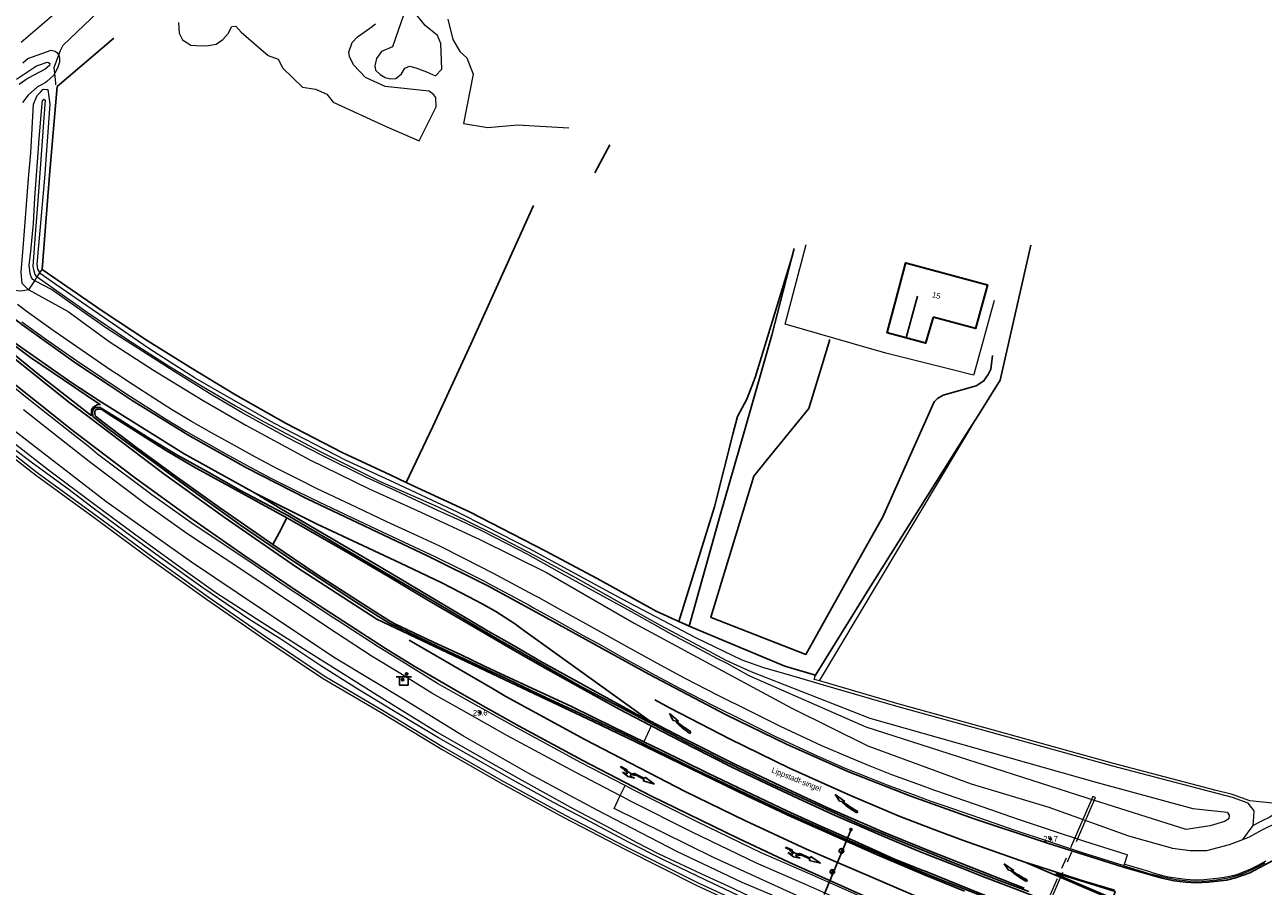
# Model space of a CAD drawing. Header units: metres. Extents: x 169249 to 194689, y 406250 to 412203.
# Tile 23 of 256: x 170221 to 170441, y 406555 to 406709. Entities that reach past the tile are written whole.
import ezdxf
from ezdxf.enums import TextEntityAlignment as Align

# ---------------------------------------------------------------- set-up
doc = ezdxf.new("R2010")
doc.units = ezdxf.units.M
doc.linetypes.add('BGT_NLCS_N264$0$AM-AS', pattern=[16, 10, -2, 2, -2])
doc.layers.get('0').update_dxf_attribs({"linetype": 'CONTINUOUS'})
for name, color, linetype, lineweight in [('BGT_NLCS_N264$0$B-WE-AM-AS_KUNSTWERK_DUIKER-GV', 252, 'BGT_NLCS_N264$0$AM-AS', 18), ('BGT_NLCS_N264$0$B-WE-GW-TALUD_KRUIN-G', 252, 'CONTINUOUS', 18), ('BGT_NLCS_N264$0$B-WE-GW-TALUD_TEEN-G', 252, 'CONTINUOUS', 18), ('BGT_NLCS_N264$0$B-WE-GW-WATERGANG_INSTEEK-G', 252, 'CONTINUOUS', 18), ('BGT_NLCS_N264$0$B-WE-GW-WATERGANG_SLOOT_BODEM-G', 252, 'CONTINUOUS', 18), ('BGT_NLCS_N264$0$B-WE-OG-TOPOGRAFIE_BEBOUWING-G', 252, 'CONTINUOUS', 35), ('BGT_NLCS_N264$0$B-WE-OG-TOPOGRAFIE_CULTUURSCHEIDING-G', 252, 'CONTINUOUS', 18), ('BGT_NLCS_N264$0$B-WE-OG-TOPOGRAFIE_TERREIN_GROEN_BOS-GV', 252, 'CONTINUOUS', 18), ('BGT_NLCS_N264$0$B-WE-OG-TOPOGRAFIE_WATER-GV', 252, 'CONTINUOUS', 18), ('BGT_NLCS_N264$0$B-WE-OG-TOPOGRAFIE_WEG_BERM-GV', 252, 'CONTINUOUS', 18), ('BGT_NLCS_N264$0$B-WE-OG-TOPOGRAFIE_WEG_VERHARD-G', 252, 'CONTINUOUS', 18), ('BGT_NLCS_N264$0$B-WE-VW-BEWEGWIJZERING_DRAAGCONSTRUCTIE-S', 252, 'CONTINUOUS', 25), ('BGT_NLCS_N264$0$B-WE-VW-MARKERING_PIJL-S', 252, 'CONTINUOUS', 25), ('BGT_NLCS_N264$0$B-WE-VW-VERKEERSTEKEN_BORD-S', 252, 'CONTINUOUS', 25), ('X-XX-AL-REFERENTIE-G', 7, 'CONTINUOUS', 18)]:
    doc.layers.add(name, color=color, linetype=linetype, lineweight=lineweight)
for name, color, linetype in [('BGT_NLCS_N264$0$B-WE-IE-MEUBILAIR_WEGMEUBILAIR-S', 252, 'CONTINUOUS'), ('BGT_NLCS_N264$0$B-WE-IE-TERREINAFSCHEIDING_KUNSTMATIG_HEKWERK_RASTER-G', 252, 'CONTINUOUS'), ('BGT_NLCS_N264$0$B-WE-KG-KADASTRAAL_NOK-G', 252, 'CONTINUOUS'), ('BGT_NLCS_N264$0$B-WE-OG-TOPOGRAFIE_WEG_VERKEERSEILAND-GV', 252, 'CONTINUOUS'), ('BGT_NLCS_N264$0$B-WE-VW-BEWEGWIJZERING_DRAAGCONSTRUCTIE_PORTAAL_POER-G', 252, 'CONTINUOUS'), ('BGT_NLCS_N264$0$B-WE-VW-MARKERING-G', 252, 'CONTINUOUS'), ('BGT_NLCS_N264$0$B-WE-VW-VERKEERSTEKEN_DRAAGCONSTRUCTIE-S', 252, 'CONTINUOUS'), ('BGT_NLCS_N264$0$Label_Nummeraanduidingreeks', 252, 'CONTINUOUS'), ('BGT_NLCS_N264$0$Label_Openbareruimte', 252, 'CONTINUOUS'), ('BGT_NLCS_N264$0$Label_Puntobject', 252, 'CONTINUOUS')]:
    doc.layers.add(name, color=color, linetype=linetype)
doc.styles.add('BGT_NLCS_N264$0$STANDARD', font='txt')

# ---------------------------------------------------------------- blocks, each defined once
blk = doc.blocks.new('BGT_NLCS_N264$0$SIE-WEG_WEGWIJZER-SO')
for q in [(-0.29, -0.29), (0, 0.41), (0.29, -0.29)]:
    blk.add_line((0, 0), q)
blk.add_circle((0, 0), 0.413)
blk = doc.blocks.new('BGT_NLCS_N264$0$SVW-VERKEERSTEKEN_BORD_ANWB-SO')
blk.add_line((-1.375, 0), (1.375, 0))
at = {"flags": 128}
blk.add_lwpolyline([(-0.75, 0), (-0.75, -1.5), (0.75, -1.5), (0.75, 0)], close=True, dxfattribs=at)
blk = doc.blocks.new('BGT_NLCS_N264$0$B-SVW-MARKERING_PIJL_ROTONDE_RD_RA_6.80')
for p, q in [((0, 0.07), (1.29, 0.07)), ((0, -0.07), (0, 0.07)), ((2.61, 0.07), (4.75, 0.07)), ((4.75, 0.37), (4.75, 0.07)), ((6.8, 0), (4.75, 0.37)), ((0, -0.07), (0.77, -0.07)), ((1.95, -0.98), (0.75, -0.68)), ((0.75, -0.68), (1.6, -0.68)), ((1.6, -0.68), (1.6, -0.36)), ((3.15, -0.68), (1.95, -0.98)), ((2.3, -0.68), (2.3, -0.36)), ((2.3, -0.68), (3.15, -0.68)), ((3.13, -0.07), (4.75, -0.07)), ((4.75, -0.38), (6.8, 0)), ((4.75, -0.07), (4.75, -0.38))]:
    blk.add_line(p, q)
for major_axis, ratio, start_param, end_param in [((-0.7, 0), 0.321429, 5.943348, 9.764615), ((-1.2, 0), 0.3125, 6.484543, 7.558013), ((-1.2, 0), 0.3125, 8.14995, 9.22342)]:
    blk.add_ellipse((1.95, 0), major_axis=major_axis, ratio=ratio, start_param=start_param, end_param=end_param)
blk = doc.blocks.new('BGT_NLCS_N264$0$B-SVW-MARKERING_PIJL_VERDRIJF_RE_5.0')
for p, q in [((0, 0.15), (0.6, 0.15)), ((0, -0.15), (0, 0.15)), ((0, -0.15), (0.96, -0.15)), ((2.92, -0.46), (3.27, -0.28)), ((5, -0.66), (2.92, -0.46)), ((3.75, -0.04), (3.43, -0.2)), ((5, -0.66), (3.75, -0.04))]:
    blk.add_line(p, q)
for centre, radius, start, end in [((0.61, -11.39), 11.54, 75.8527, 90.0468), ((0.99, -20.17), 20.02, 83.4664, 90.0916)]:
    blk.add_arc(centre, radius, start, end)
blk = doc.blocks.new('BGT_NLCS_N264$0$SIE-WEG_PAAL_ALGEMEEN_TYPE_02-SO')
at = {"ltscale": 0.5}
h = blk.add_hatch(color=256, dxfattribs=at)
h.paths.add_polyline_path([(0, 0), (0.1875, 0, 0.41421356), (0, 0.1875)])
h.paths.add_polyline_path([(0, -0.1875), (0, 0), (-0.1875, 0, 0.41421356)])
for p, q in [((-0.1875, 0), (0.1875, 0)), ((0, -0.1875), (0, 0.1875))]:
    blk.add_line(p, q, dxfattribs=at)
blk.add_circle((0, 0), 0.1875, dxfattribs=at)
blk = doc.blocks.new('BGT_NLCS_N264$0$SIE-WEG_PAAL_ALGEMEEN_TYPE_01-SO')
h = blk.add_hatch(color=256)
edge = h.paths.add_edge_path()
edge.add_arc((0, 0), 0.188, 0, 360)
at = {"ltscale": 0.5}
blk.add_circle((0, 0), 0.188, dxfattribs=at)
blk = doc.blocks.new('BGT_NLCS_N264$0$SIE-WEG_VERKEERSBORD_PAAL-SO')
blk.add_line((-0.3, 0), (0.3, 0))
for radius in [0.2, 0.0745]:
    blk.add_circle((0, 0), radius)
blk = doc.blocks.new('BGT_NLCS_N264')
at = {"layer": 'BGT_NLCS_N264$0$B-WE-AM-AS_KUNSTWERK_DUIKER-GV'}
blk.add_polyline3d([(170394.94, 406533.82, 11.11), (170411.12, 406570.97, 11.07), (170410.67, 406571.17, 11.07), (170394.49, 406534.02, 11.11), (170394.94, 406533.82, 11.11)], dxfattribs=at)
at = {"layer": 'BGT_NLCS_N264$0$B-WE-GW-TALUD_KRUIN-G'}
for points in [[(170222.77, 406701.22, 12.25), (170223.99, 406701.63, 12.27), (170224.46, 406701.8, 12.29), (170224.68, 406701.85, 12.29), (170224.9, 406701.81, 12.3), (170225.12, 406701.61, 12.32), (170225.05, 406701.23, 12.32), (170224.28, 406700.58, 12.28), (170221.26, 406699.01, 12.23), (170219.71, 406697.84, 12.25)], [(170219.2, 406698.81, 12.23), (170222.77, 406701.22, 12.25)]]:
    blk.add_polyline3d(points, dxfattribs=at)
at = {"layer": 'BGT_NLCS_N264$0$B-WE-GW-TALUD_TEEN-G'}
for points in [[(170221.24, 406702.49, 11.57), (170225.38, 406703.99, 11.79), (170226.08, 406703.79, 11.85), (170226.41, 406703.56, 11.9), (170226.74, 406703.12, 11.91)], [(170226.02, 406699.88, 11.88), (170225.81, 406699.48, 11.86), (170224.61, 406698.42, 11.78), (170224.33, 406698.18, 11.76), (170223.67, 406697.83, 11.74), (170222.96, 406697.47, 11.71), (170221.31, 406695.99, 11.7), (170220.26, 406694.65, 11.75)], [(170220.35, 406701.75, 11.58), (170221.24, 406702.49, 11.57)], [(170226.74, 406703.12, 11.91), (170226.75, 406703.11, 11.91), (170226.83, 406702.55, 11.97), (170226.88, 406701.86, 11.95), (170226.49, 406700.79, 11.94), (170226.02, 406699.88, 11.88)]]:
    blk.add_polyline3d(points, dxfattribs=at)
at = {"layer": 'BGT_NLCS_N264$0$B-WE-GW-WATERGANG_INSTEEK-G'}
blk.add_polyline3d([(170221.39, 406661.32, 12.11), (170220.81, 406661.86, 12.01), (170220.2, 406662.43, 11.9), (170220.03, 406664.47, 11.66), (170220.48, 406669.51, 11.58), (170221.33, 406681.14, 11.6), (170221.73, 406685.73, 11.46), (170222.23, 406694.38, 11.5), (170222.89, 406695.89, 11.54), (170223.5, 406696.52, 11.56), (170223.92, 406696.96, 11.58), (170224.02, 406697.06, 11.58), (170224.61, 406697, 11.66), (170224.78, 406696.98, 11.68), (170225.11, 406694.38, 11.71), (170224.16, 406681.21, 11.54), (170222.85, 406665.91, 11.49), (170222.95, 406665.01, 11.5), (170223.36, 406664.32, 11.49)], dxfattribs=at)
at = {"layer": 'BGT_NLCS_N264$0$B-WE-GW-WATERGANG_SLOOT_BODEM-G'}
blk.add_line((170222.45, 406662.94, 10.95), (170222.79, 406663.45, 11.09), dxfattribs=at)
blk.add_polyline3d([(170222.45, 406662.94, 10.95), (170222.26, 406663.09, 10.95), (170222.1, 406663.19, 10.95), (170221.79, 406663.64, 10.95), (170221.73, 406663.87, 10.95), (170221.65, 406664.17, 10.95), (170221.58, 406664.83, 10.98), (170221.49, 406665.65, 11.01), (170221.75, 406668.22, 11.07), (170222.24, 406673.11, 11.2), (170222.48, 406677.68, 11.19), (170223.16, 406687.31, 11.21), (170223.17, 406687.4, 11.21), (170223.18, 406687.53, 11.22), (170223.76, 406694.46, 11.36), (170223.86, 406695.01, 11.36), (170224.11, 406695.27, 11.34), (170224.29, 406695.08, 11.3), (170224.08, 406691.96, 11.28), (170223.07, 406678.01, 11.18), (170222.53, 406671.16, 11.14), (170222.09, 406665.53, 11.14), (170222.11, 406665.47, 11.14), (170222.28, 406664.7, 11.14), (170222.47, 406664.05, 11.14), (170222.7, 406663.78, 11.14), (170222.91, 406663.63, 11.13)], dxfattribs=at)
at = {"layer": 'BGT_NLCS_N264$0$B-WE-IE-TERREINAFSCHEIDING_KUNSTMATIG_HEKWERK_RASTER-G'}
for p, q in [((170357.5, 406668.71, 12.37), (170357.08, 406667.06, 12.35)), ((170288.51, 406627.06, 11.9), (170285.65, 406628.41, 11.9)), ((170290.52, 406626.11, 11.91), (170288.51, 406627.06, 11.9)), ((170338.87, 406601.48, 11.92), (170337.04, 406602.3, 11.93))]:
    blk.add_line(p, q, dxfattribs=at)
for points in [[(170223.79, 406664.97, 11.78), (170225.06, 406681.76, 11.9), (170226.45, 406697.49, 11.9), (170236.54, 406706.14, 11.77)], [(170322.08, 406682.15, 12.14), (170322.57, 406683.06, 12.15), (170324.76, 406687.16, 12.21)], [(170288.51, 406627.06, 11.9), (170293.28, 406637.01, 11.83), (170300.01, 406651.67, 11.93), (170306.25, 406665.42, 12.09), (170311.15, 406676.31, 12.05)], [(170390.23, 406638.98, 12.24), (170394.19, 406645.26, 12.31), (170399.64, 406669.3, 12.24)], [(170337.04, 406602.3, 11.93), (170343.36, 406622.73, 12.02), (170346.63, 406635.62, 12.04), (170347.43, 406638.76, 12.05), (170349.11, 406641.86, 12.08), (170350.57, 406645.7, 12.08), (170357.08, 406667.06, 12.35)], [(170357.08, 406667.06, 12.35), (170353.56, 406653.28, 12.16), (170350.02, 406640.8, 12.12), (170348.71, 406636.2, 12.11), (170344.38, 406621.24, 12.04), (170338.87, 406601.48, 11.92)], [(170285.65, 406628.41, 11.9), (170277.14, 406632.37, 11.87), (170267.19, 406637.52, 11.9), (170258.17, 406642.66, 11.91), (170250.13, 406647.49, 11.92), (170242.64, 406652.19, 11.91), (170234.46, 406657.58, 11.78), (170223.79, 406664.97, 11.78)], [(170363.84, 406652.46, 12.18), (170362.48, 406647.98, 12.18), (170360.11, 406640.23, 12.17), (170352.79, 406631.19, 12.05), (170350.36, 406628.18, 12.01), (170342.68, 406603.06, 12.02), (170342.76, 406603.03, 12.02), (170359.58, 406596.43, 12.02), (170367.68, 406610.88, 12.02), (170373.31, 406620.91, 12.02), (170381.39, 406639.15, 12.02), (170382.35, 406641.3, 12.02), (170382.47, 406641.43, 12.02), (170383.04, 406642.01, 12.02), (170384.05, 406642.58, 12.02), (170389.89, 406644.24, 12.02), (170391.26, 406645.1, 12.02), (170391.63, 406645.66, 12.02), (170392.02, 406646.26, 12.02), (170392.52, 406647.21, 12.02), (170392.82, 406649.61, 12.02)], [(170361.32, 406592.74, 11.9), (170370.56, 406607.7, 12.2), (170388.13, 406635.63, 12.2), (170390.23, 406638.98, 12.24)], [(170337.04, 406602.3, 11.93), (170332.97, 406604.13, 11.95), (170322.49, 406609.92, 11.88), (170313.26, 406614.88, 11.87), (170299.68, 406621.85, 11.83), (170290.52, 406626.11, 11.91)], [(170361.32, 406592.74, 11.9), (170355.87, 406594.32, 11.91), (170338.87, 406601.48, 11.92)]]:
    blk.add_polyline3d(points, dxfattribs=at)
at = {"layer": 'BGT_NLCS_N264$0$B-WE-KG-KADASTRAAL_NOK-G'}
blk.add_polyline3d([(170379.48, 406660.18, 16.92), (170377.53, 406653.03, 16.95), (170377.51, 406652.97, 16.95)], dxfattribs=at)
at = {"layer": 'BGT_NLCS_N264$0$B-WE-OG-TOPOGRAFIE_BEBOUWING-G'}
blk.add_polyline3d([(170382.23, 406656.47, 14.9), (170380.9, 406651.86, 15.02), (170374.06, 406653.67, 15.05), (170375.65, 406659.65, 15.23), (170377.34, 406665.94, 15.43), (170377.39, 406666.13, 15.44), (170391.93, 406662.23, 15.52), (170389.77, 406654.43, 15.58), (170382.23, 406656.47, 14.9)], dxfattribs=at)
at = {"layer": 'BGT_NLCS_N264$0$B-WE-OG-TOPOGRAFIE_CULTUURSCHEIDING-G'}
for points in [[(170226.74, 406703.12, 11.95), (170227.03, 406703.91, 11.93), (170227.48, 406704.85, 11.87), (170231.18, 406708.39, 11.88), (170239.86, 406716.7, 11.91), (170252, 406727.1, 12.05), (170264.6, 406736.92, 12.26)], [(170248, 406708.91, 12.07), (170248.13, 406706.99, 12.08), (170248.76, 406705.82, 12.08), (170250.21, 406704.85, 12.1), (170252.11, 406704.76, 12.11), (170253.35, 406704.83, 12.08), (170254.75, 406705.03, 12.07), (170255.9, 406705.9, 12.08), (170256.87, 406706.97, 12.12), (170257.48, 406708.22, 12.15), (170258.2, 406708.26, 12.16), (170259.18, 406707.21, 12.14), (170263.96, 406703.01, 12.07), (170265.75, 406702.35, 12.12), (170266.57, 406700.77, 12.14), (170270.08, 406697.41, 12.23), (170272.37, 406697.04, 12.24), (170274.38, 406696.12, 12.24), (170275.53, 406694.72, 12.23), (170285.1, 406690.34, 12.28), (170290.84, 406687.85, 12.23), (170293.86, 406693.92, 12.43), (170293.78, 406695.55, 12.53), (170293.36, 406696.08, 12.59), (170292.58, 406696.7, 12.64), (170284.78, 406697.54, 12.57), (170281.26, 406699.13, 12.48), (170279.16, 406701.35, 12.48), (170278.45, 406702.84, 12.48), (170278.34, 406703.63, 12.48), (170278.89, 406705.34, 12.49), (170279.84, 406706.33, 12.53), (170282.04, 406707.91, 12.59), (170283.07, 406708.67, 12.62)], [(170288.6, 406711.73, 12.76), (170286.08, 406704.56, 12.79), (170284.14, 406703.73, 12.75), (170283.21, 406702.5, 12.72), (170282.94, 406701.21, 12.72), (170283.08, 406700.43, 12.72), (170283.9, 406699.63, 12.7), (170284.8, 406699.11, 12.69), (170285.73, 406698.86, 12.7), (170286.65, 406698.93, 12.77), (170287.7, 406699.76, 12.84), (170288.26, 406700.77, 12.85), (170289.08, 406701.13, 12.87), (170290.26, 406700.81, 12.88), (170292.14, 406700.12, 12.88), (170293.72, 406699.44, 12.98), (170294.84, 406700.59, 13.19), (170294.68, 406705.19, 13.18), (170294.06, 406706.57, 13.16), (170291.9, 406708.38, 13.16), (170289.69, 406711.07, 13.14)], [(170295.9, 406709.52, 13.13), (170296.83, 406705.85, 13.11), (170298.08, 406703.77, 13.1), (170299.31, 406702.63, 13.1), (170300.43, 406699.71, 13.09), (170298.73, 406690.93, 12.36), (170303.03, 406690.21, 12.48), (170308.31, 406690.68, 12.46), (170317.44, 406690.14, 12.38)], [(170226.02, 406699.88, 11.99), (170225.92, 406700.87, 12.01), (170226.74, 406703.12, 11.95)], [(170226.23, 406697.83, 11.94), (170226.21, 406698.09, 11.95), (170226.02, 406699.88, 11.99)]]:
    blk.add_polyline3d(points, dxfattribs=at)
at = {"layer": 'BGT_NLCS_N264$0$B-WE-OG-TOPOGRAFIE_TERREIN_GROEN_BOS-GV'}
blk.add_line((170362.02, 406591.72, 11.72), (170390.23, 406638.98, 1.34), dxfattribs=at)
at = {"layer": 'BGT_NLCS_N264$0$B-WE-OG-TOPOGRAFIE_WATER-GV'}
for p, q in [((170222.79, 406663.45, 11.09), (170222.91, 406663.63, 11.13)), ((170222.91, 406663.63, 11.13), (170223.36, 406664.32, 11.49)), ((170221.39, 406661.32, 12.11), (170222.44, 406662.92, 10.96)), ((170222.45, 406662.94, 10.95), (170222.44, 406662.92, 10.96)), ((170437.34, 406563.49, 12.93), (170439.19, 406565.98, 12.26))]:
    blk.add_line(p, q, dxfattribs=at)
for points in [[(170222.91, 406663.63, 11.13), (170231.79, 406657.36, 11.04), (170238.97, 406652.47, 11.05), (170246.22, 406647.82, 11.05), (170252.12, 406644.22, 11.05), (170258.14, 406640.7, 11.05), (170263.26, 406637.81, 11.05), (170273.23, 406632.56, 11.05), (170283.86, 406627.22, 11.05), (170289.6, 406624.71, 11.05), (170294.03, 406622.76, 11.05), (170299.28, 406620.21, 11.05), (170304.45, 406617.64, 11.05), (170311.51, 406614.01, 11.05), (170318.5, 406610.19, 11.05), (170326.39, 406605.71, 11.01), (170333.71, 406601.63, 11.01), (170342.26, 406597.05, 11.01), (170345.36, 406595.42, 11.01), (170347.32, 406594.53, 10.99), (170349.83, 406593.42, 10.93), (170370.96, 406585.09, 10.9), (170411.42, 406573.63, 10.97), (170428.45, 406569.03, 10.88), (170434.54, 406568.38, 11.08), (170434.87, 406567.82, 11.11), (170434.82, 406567.17, 11.13), (170434.04, 406566.69, 11.13), (170431.52, 406565.94, 11.04), (170427.23, 406565.29, 11), (170409.62, 406570.85, 10.99), (170370.34, 406583.48, 10.91), (170349.54, 406592.65, 11.03), (170345.63, 406594.81, 11.06), (170343.91, 406595.66, 11.06), (170340.83, 406597.3, 11.06), (170336.2, 406599.76, 11.06), (170328.57, 406604, 11.06), (170321, 406608.14, 11.07), (170316.38, 406610.73, 11.06), (170310.14, 406614.22, 10.95), (170306.46, 406616.09, 10.95), (170301.85, 406618.51, 10.95), (170298.23, 406620.19, 10.95), (170294.17, 406622.07, 10.95), (170286.77, 406625.51, 10.95), (170281.48, 406627.9, 10.95), (170273.72, 406631.79, 10.95), (170267.24, 406635.11, 10.95), (170259.48, 406639.35, 10.95), (170253.99, 406642.57, 10.95), (170247.06, 406646.88, 10.95), (170235.45, 406654.34, 10.95), (170229.55, 406658.47, 10.95), (170225.42, 406661.36, 10.95), (170222.58, 406662.85, 10.95), (170222.45, 406662.94, 10.95)], [(170223.36, 406664.32, 11.49), (170223.61, 406664.7, 11.49), (170223.79, 406664.97, 11.78)], [(170439.19, 406565.98, 12.26), (170439.28, 406567.55, 12.07), (170439.36, 406568.6, 12.03), (170438.28, 406569.94, 11.99), (170435.46, 406570.98, 11.94), (170414.2, 406576.54, 11.9), (170392.82, 406582.48, 11.8), (170376.04, 406587.13, 11.79), (170362.73, 406590.99, 11.71), (170360.96, 406591.52, 11.73), (170357.08, 406592.65, 11.78), (170351.95, 406594.1, 11.79), (170348.29, 406595.42, 11.81), (170340.18, 406599.3, 11.82), (170326.95, 406606.24, 11.85), (170310.47, 406615.21, 11.81), (170302.81, 406619.14, 11.74), (170297.67, 406621.77, 11.69), (170285.58, 406627.36, 11.67), (170277.7, 406631.01, 11.69), (170265.11, 406637.53, 11.62), (170256.99, 406642.19, 11.64), (170250.96, 406645.59, 11.64), (170242.73, 406650.86, 11.5), (170226.23, 406662.3, 11.46), (170223.42, 406664.23, 11.49), (170223.36, 406664.32, 11.49)], [(170221.28, 406661.3, 12.12), (170221.31, 406661.3, 12.12), (170221.39, 406661.32, 12.11)], [(170221.39, 406661.32, 12.11), (170228.4, 406657.45, 12.28), (170235.66, 406652.14, 12.28), (170243.56, 406647.02, 12.28), (170252.38, 406641.62, 12.34), (170259.97, 406637.23, 12.32), (170271.4, 406631.07, 12.31), (170281.96, 406625.92, 12.29), (170291.15, 406621.73, 12.24), (170301.6, 406616.9, 12.18), (170313.47, 406611, 12.24), (170329.06, 406602.02, 12.29), (170343.23, 406594.34, 12.24), (170357.11, 406586.85, 12.34), (170370.62, 406580.16, 12.22), (170388.98, 406573.38, 12.28), (170402.79, 406569.23, 12.33), (170417, 406564.14, 12.53), (170424.82, 406561.94, 12.71), (170427.98, 406561.54, 12.75), (170430.95, 406561.55, 12.8), (170434.95, 406562.58, 12.86), (170437.34, 406563.49, 12.93)], [(170358.54, 406551.51, 12.2), (170348.28, 406555.87, 12.16), (170336.67, 406561.33, 12.15), (170322.46, 406568.7, 12.15), (170310.33, 406575.23, 12.14), (170298.7, 406581.88, 12.21), (170288.37, 406588.24, 12.27), (170275.86, 406595.75, 12.19), (170262.45, 406604.73, 12.3), (170250.36, 406612.84, 12.32), (170235.09, 406623.65, 12.31), (170218.69, 406636.34, 12.25)], [(170203.95, 406644.04, 11.61), (170213.92, 406635.79, 11.74), (170222.9, 406628.81, 11.7), (170233.58, 406621.03, 11.6), (170243.19, 406613.91, 11.52), (170253.28, 406606.69, 11.56), (170263.48, 406599.64, 11.63), (170273.9, 406592.65, 11.7), (170284.33, 406586.49, 11.66), (170295.14, 406579.93, 11.63), (170305.44, 406574.05, 11.62), (170316.8, 406567.83, 11.61), (170327.63, 406562.2, 11.58), (170340.58, 406555.7, 11.55), (170353.3, 406549.82, 11.47), (170369.19, 406542.58, 11.51), (170382.3, 406537.37, 11.55), (170388.96, 406534.64, 11.47), (170389.33, 406534.4, 11.46), (170389.2, 406533.99, 11.45)], [(170266.21, 406599.16, 11.02), (170260.56, 406602.7, 11.02), (170252.35, 406608.3, 11.02), (170245.07, 406613.52, 11.03), (170239.65, 406617.41, 11.02), (170232.87, 406622.46, 11.03), (170228.32, 406625.88, 11.02), (170222.06, 406630.48, 11.02), (170217.34, 406634.1, 11.02), (170211.85, 406638.64, 11.02), (170207.7, 406642.18, 11.02), (170204.62, 406644.84, 11.1)], [(170216.86, 406635.59, 11.11), (170224.88, 406629.3, 11.07), (170233.14, 406623.13, 11.07), (170240.22, 406617.92, 11.11), (170247.61, 406612.49, 11.11), (170254.67, 406607.48, 11.11), (170262.67, 406602.28, 11.11), (170270.17, 406597.5, 11.18), (170275.58, 406594.09, 11.17), (170282.92, 406589.5, 11.13), (170288.87, 406585.78, 11.13), (170294.17, 406582.51, 11.13), (170299.4, 406579.54, 11.05), (170303.08, 406577.42, 11.07), (170309.08, 406574.03, 11.07), (170318.29, 406568.95, 11.07), (170324.02, 406565.95, 11.06), (170329.52, 406562.96, 11.06), (170333.47, 406560.97, 11.06), (170341.79, 406557.03, 11.06), (170345.72, 406555.24, 11.06), (170353.45, 406551.59, 11.06)], [(170389.98, 406533.65, 11.11), (170390.63, 406534.01, 11.11), (170391.04, 406534.52, 11.11), (170391, 406534.82, 11.11), (170390.33, 406535.2, 11.11), (170383.52, 406537.85, 11.05), (170375.79, 406540.87, 11.05), (170369.9, 406543.36, 11.05), (170362.36, 406546.8, 11.05), (170356.34, 406549.57, 11.05), (170348.6, 406553.06, 11.05), (170341.83, 406556.27, 11.04), (170334.15, 406559.91, 11.08), (170328.18, 406562.96, 11.08), (170320.39, 406567.09, 11.08), (170314.74, 406570.07, 11.08), (170307.33, 406574.19, 11.08), (170302.3, 406577.02, 11.08), (170294.24, 406581.61, 11.06), (170286.26, 406586.39, 11.02), (170279.9, 406590.27, 11.02), (170273.34, 406594.4, 10.92), (170266.21, 406599.16, 11.02)]]:
    blk.add_polyline3d(points, dxfattribs=at)
at = {"layer": 'BGT_NLCS_N264$0$B-WE-OG-TOPOGRAFIE_WEG_BERM-GV'}
for p, q in [((170290.52, 406626.11, 11.91), (170285.65, 406628.41, 11.9)), ((170332.08, 406583.73, 12.96), (170330.78, 406580.89, 12.92)), ((170416.2, 406558.83, 12.55), (170416.3, 406559.12, 12.7))]:
    blk.add_line(p, q, dxfattribs=at)
for points in [[(170220.17, 406655.61, 12.72), (170224.59, 406652.45, 12.72), (170224.77, 406652.32, 12.72), (170230.5, 406648.33, 12.72), (170231.5, 406647.7, 12.75), (170234.4, 406645.74, 12.73), (170235.14, 406645.21, 12.7), (170235.91, 406644.7, 12.7), (170238.85, 406642.76, 12.68), (170242.74, 406640.24, 12.68), (170245.73, 406638.34, 12.66), (170249.34, 406636.17, 12.66), (170252.91, 406634.14, 12.66), (170256.44, 406632.16, 12.66), (170260.78, 406629.77, 12.66), (170264.58, 406627.77, 12.65), (170268.5, 406625.78, 12.65), (170271.72, 406624.19, 12.65), (170278.85, 406620.78, 12.61), (170284.24, 406618.25, 12.61), (170289.05, 406616, 12.61), (170293.62, 406613.87, 12.54), (170297.94, 406611.74, 12.54), (170302.3, 406609.56, 12.67), (170303.14, 406609.08, 12.54), (170307.07, 406606.97, 12.51), (170310.4, 406605.19, 12.5), (170311.19, 406604.75, 12.5), (170314.43, 406602.95, 12.5), (170320.02, 406599.82, 12.55), (170323.22, 406598.06, 12.55), (170326.96, 406595.95, 12.55), (170332.81, 406592.76, 12.54), (170337.22, 406590.37, 12.52), (170343.09, 406587.35, 12.52), (170348.72, 406584.54, 12.52), (170354.22, 406581.82, 12.51), (170361.61, 406578.36, 12.51), (170366.71, 406576.15, 12.51), (170370.3, 406574.71, 12.51), (170374.17, 406573.16, 12.51), (170379.32, 406571.26, 12.54), (170381.85, 406570.34, 12.54), (170384.15, 406569.54, 12.54), (170390.48, 406567.33, 12.54), (170396.79, 406565.18, 12.51), (170402.5, 406563.25, 12.51), (170408.59, 406561.25, 12.52), (170416.14, 406558.85, 12.55), (170416.2, 406558.83, 12.55)], [(170416.3, 406559.12, 12.7), (170416.8, 406560.74, 12.55), (170416.75, 406560.76, 12.55), (170409.2, 406563.16, 12.52), (170403.14, 406565.15, 12.51), (170397.43, 406567.08, 12.51), (170391.14, 406569.22, 12.54), (170384.81, 406571.43, 12.54), (170382.52, 406572.23, 12.54), (170380, 406573.14, 12.54), (170374.89, 406575.03, 12.51), (170371.05, 406576.56, 12.51), (170367.48, 406578, 12.51), (170362.43, 406580.18, 12.51), (170355.09, 406583.62, 12.51), (170349.61, 406586.33, 12.52), (170343.99, 406589.14, 12.52), (170338.15, 406592.14, 12.52), (170333.77, 406594.52, 12.54), (170327.93, 406597.7, 12.55), (170324.19, 406599.81, 12.55), (170320.98, 406601.56, 12.55), (170315.41, 406604.69, 12.5), (170312.16, 406606.5, 12.5), (170311.35, 406606.95, 12.5), (170308.01, 406608.73, 12.51), (170304.07, 406610.85, 12.54), (170298.84, 406613.53, 12.54), (170294.48, 406615.68, 12.54), (170289.9, 406617.81, 12.61), (170285.09, 406620.06, 12.61), (170279.71, 406622.59, 12.61), (170272.59, 406625.99, 12.65), (170269.4, 406627.57, 12.65), (170265.5, 406629.55, 12.65), (170261.72, 406631.53, 12.66), (170257.42, 406633.91, 12.66), (170253.89, 406635.88, 12.66), (170250.35, 406637.9, 12.66), (170246.78, 406640.04, 12.66), (170243.82, 406641.92, 12.68), (170239.94, 406644.43, 12.68), (170237.01, 406646.37, 12.7), (170236.25, 406646.87, 12.7), (170231.63, 406649.98, 12.72), (170225.92, 406653.96, 12.72), (170225.75, 406654.07, 12.72), (170221.35, 406657.22, 12.72), (170219.38, 406658.69, 12.7)], [(170327.45, 406573.11, 12.65), (170319.64, 406577.16, 12.67), (170307.52, 406583.7, 12.68), (170302.06, 406586.78, 12.68), (170301.24, 406587.24, 12.68), (170294.1, 406591.28, 12.68), (170288.43, 406594.78, 12.72), (170283.51, 406597.78, 12.73), (170276.61, 406602.27, 12.7), (170275.66, 406602.91, 12.72), (170266.81, 406608.71, 12.72), (170260.9, 406612.78, 12.67), (170250.63, 406619.62, 12.61), (170243.27, 406624.83, 12.62), (170233.63, 406632.09, 12.67), (170231.95, 406633.51, 12.73), (170229.26, 406635.55, 12.69), (170221.7, 406641.55, 12.71), (170218.62, 406644.08, 12.74)], [(170326.58, 406571.3, 12.65), (170326.53, 406571.33, 12.65), (170318.7, 406575.4, 12.67), (170306.55, 406581.95, 12.68), (170301.07, 406585.04, 12.68), (170300.26, 406585.5, 12.68), (170293.08, 406589.56, 12.68), (170287.39, 406593.08, 12.72), (170282.44, 406596.09, 12.73), (170274.56, 406601.24, 12.72), (170259.79, 406611.11, 12.67), (170249.5, 406617.97, 12.61), (170242.09, 406623.22, 12.62), (170232.41, 406630.51, 12.67), (170228.02, 406633.99, 12.69), (170220.45, 406639.99, 12.71)], [(170221.28, 406661.3, 12.12), (170221.01, 406661.25, 12.16), (170220.02, 406661.06, 12.27), (170218.77, 406661.23, 12.32), (170215.06, 406663.28, 12.37), (170212.3, 406665.1, 12.36), (170209.03, 406667.09, 12.36), (170206.06, 406669.51, 12.39), (170202.02, 406673.48, 12.42), (170201.39, 406674.11, 12.42), (170199.1, 406676.42, 12.37), (170197.26, 406678.12, 12.37), (170195.28, 406680.39, 12.39), (170194.85, 406680.94, 12.34)], [(170203.95, 406644.04, 11.61), (170203.63, 406643.65, 11.61), (170213.6, 406635.4, 11.74), (170222.6, 406628.41, 11.7), (170233.28, 406620.62, 11.6), (170242.89, 406613.51, 11.52), (170252.99, 406606.28, 11.56), (170263.2, 406599.23, 11.63), (170273.63, 406592.23, 11.7), (170284.07, 406586.07, 11.66), (170294.89, 406579.5, 11.63), (170305.19, 406573.62, 11.62), (170316.57, 406567.39, 11.61), (170327.4, 406561.76, 11.58), (170340.36, 406555.25, 11.55), (170353.09, 406549.37, 11.47), (170369, 406542.12, 11.51), (170372.4, 406540.77, 11.52), (170372.86, 406540.58, 11.52), (170382.11, 406536.91, 11.55), (170388.73, 406534.2, 11.47), (170389.2, 406533.99, 11.45)], [(170338.87, 406601.48, 11.92), (170338.64, 406601.58, 11.93), (170338.55, 406601.62, 11.93), (170338.18, 406601.79, 11.93), (170337.04, 406602.3, 11.93)], [(170362.02, 406591.72, 11.72), (170361.1, 406591.99, 11.73), (170361.32, 406592.74, 11.9)], [(170442.61, 406569.96, 11.99), (170438.58, 406570.36, 11.99), (170435.61, 406571.46, 11.94), (170435.24, 406571.55, 11.94), (170432.61, 406572.24, 11.94), (170414.33, 406577.03, 11.9), (170392.96, 406582.96, 11.8), (170376.18, 406587.61, 11.79), (170362.87, 406591.47, 11.71), (170362.02, 406591.72, 11.72)], [(170440.02, 406498.74, 12.55), (170441.16, 406505.8, 12.76), (170441.62, 406508.71, 12.84), (170442.04, 406511.38, 12.89), (170442.23, 406513.19, 12.94), (170442.2, 406515.03, 12.99), (170441.88, 406516.66, 13.03), (170441.6, 406517.35, 13.06), (170440.48, 406519.41, 13.11), (170439.11, 406521.23, 13.23), (170435.99, 406523.86, 13.21), (170432.89, 406525.2, 13.1), (170429.11, 406526.34, 13), (170419.17, 406529.49, 12.82), (170408.9, 406533.01, 12.71), (170392.15, 406539.12, 12.65), (170370.43, 406547.85, 12.7), (170343.16, 406560.28, 12.69), (170325.49, 406569.03, 12.71), (170326.58, 406571.3, 12.65)], [(170326.58, 406571.3, 12.65), (170326.93, 406572.03, 12.6), (170327.45, 406573.11, 12.65)], [(170409.02, 406537.75, 12.58), (170408.44, 406535.97, 12.67), (170408.43, 406535.97, 12.67), (170403.24, 406537.76, 12.66), (170394.41, 406541.04, 12.62), (170381.64, 406545.81, 12.63), (170376.18, 406548.15, 12.64), (170370.62, 406550.54, 12.66), (170359.44, 406555.55, 12.63), (170350.84, 406559.3, 12.64), (170339.37, 406564.82, 12.64), (170328.32, 406570.4, 12.64), (170326.58, 406571.3, 12.65)], [(170409.08, 406537.86, 12.67), (170403.92, 406539.64, 12.66), (170395.19, 406542.91, 12.63), (170395.11, 406542.92, 12.62), (170392.48, 406543.97, 12.65), (170382.38, 406547.66, 12.63), (170376.97, 406549.99, 12.64), (170371.43, 406552.37, 12.66), (170360.25, 406557.38, 12.63), (170351.67, 406561.12, 12.64), (170340.26, 406566.61, 12.64), (170329.23, 406572.18, 12.64), (170327.45, 406573.11, 12.65)], [(170437.34, 406563.49, 12.93), (170438.49, 406563.99, 12.9), (170440.74, 406565.23, 12.94), (170443.54, 406566.6, 12.94), (170446.15, 406567.84, 12.94)], [(170443.43, 406568.4, 12.16), (170442.14, 406567.49, 12.17), (170440.62, 406566.76, 12.2), (170439.19, 406565.98, 12.26)], [(170416.2, 406558.83, 12.55), (170420.61, 406557.43, 12.68), (170423.66, 406556.75, 12.67), (170425.46, 406556.39, 12.68), (170427.59, 406556.14, 12.74), (170429.07, 406556.1, 12.81), (170430.91, 406556.14, 12.81), (170432.62, 406556.33, 12.85), (170434.41, 406556.62, 12.86), (170435.91, 406556.96, 12.92), (170437.21, 406557.37, 12.95), (170438.75, 406558.03, 12.96), (170439.94, 406558.6, 13.01), (170441.32, 406559.37, 13.01)], [(170416.3, 406559.12, 12.7), (170417.33, 406558.81, 12.79), (170420.54, 406557.86, 12.86), (170421.53, 406557.52, 12.88), (170422.83, 406557.17, 12.89), (170424.12, 406556.86, 12.91), (170425.8, 406556.59, 12.91), (170427.17, 406556.44, 12.99), (170428.72, 406556.33, 13), (170430.44, 406556.35, 13.06), (170431.55, 406556.47, 13.08), (170432.74, 406556.61, 13.11), (170434.03, 406556.77, 13.11), (170435.23, 406557.03, 13.13), (170436.41, 406557.35, 13.17), (170437.42, 406557.75, 13.17), (170438.75, 406558.28, 13.21), (170440.05, 406558.92, 13.25), (170441.47, 406559.71, 13.25)]]:
    blk.add_polyline3d(points, dxfattribs=at)
at = {"layer": 'BGT_NLCS_N264$0$B-WE-OG-TOPOGRAFIE_WEG_VERHARD-G'}
for points in [[(170255.76, 406739.84, 12.51), (170252.23, 406735.89, 12.49), (170246.12, 406729.06, 12.45), (170245.45, 406728.31, 12.45), (170239.99, 406722.98, 12.44), (170237.24, 406720.49, 12.38), (170229.56, 406713.52, 12.21), (170227.49, 406711.75, 12.02), (170220.06, 406705.37, 11.32)], [(170393.09, 406659.41, 12.51), (170389.45, 406646.23, 12.49), (170389.42, 406646.13, 12.49), (170385.2, 406647.19, 12.44), (170373.85, 406650.04, 12.31), (170367.86, 406651.78, 12.25), (170355.94, 406655.24, 12.13), (170359.67, 406669.4, 12.21)]]:
    blk.add_polyline3d(points, dxfattribs=at)
at = {"layer": 'BGT_NLCS_N264$0$B-WE-OG-TOPOGRAFIE_WEG_VERKEERSEILAND-GV'}
for points in [[(170369.69, 406566.01, 12.74), (170361.96, 406569.49, 12.75), (170353.02, 406573.56, 12.75), (170344.82, 406577.55, 12.77), (170338.2, 406580.95, 12.8), (170329.29, 406585.62, 12.79), (170319.6, 406590.75, 12.78), (170311.44, 406595.36, 12.79), (170307.55, 406597.59, 12.79), (170304.98, 406599.06, 12.79), (170291.78, 406606.85, 12.79), (170278.45, 406614.7, 12.81), (170267.46, 406621.15, 12.78), (170261.28, 406624.43, 12.75), (170259.06, 406625.62, 12.74), (170252.98, 406629.07, 12.71), (170247.74, 406631.98, 12.73), (170242.5, 406635.11, 12.74), (170237.48, 406638.33, 12.74), (170234.29, 406640.28, 12.76), (170234.07, 406640.42, 12.77), (170233.78, 406640.41, 12.77), (170233.27, 406640.37, 12.77), (170232.9, 406640.14, 12.75), (170232.75, 406639.69, 12.73), (170232.8, 406638.78, 12.77), (170235.68, 406636.48, 12.74), (170249.08, 406626.62, 12.75), (170259.06, 406619.46, 12.72), (170268.52, 406613, 12.82), (170279.5, 406605.8, 12.8), (170283.6, 406603.2, 12.75), (170284.68, 406602.51, 12.74), (170285.52, 406601.98, 12.76), (170294.15, 406597.83, 12.77), (170303.87, 406593.29, 12.75), (170305.07, 406592.72, 12.76), (170313.46, 406588.73, 12.79), (170320.2, 406585.62, 12.78), (170328.24, 406581.75, 12.81), (170340.16, 406575.82, 12.77), (170348.85, 406571.71, 12.76), (170355.84, 406568.38, 12.76), (170363.55, 406564.93, 12.76), (170374.65, 406560.05, 12.76), (170379.86, 406557.88, 12.78), (170382.59, 406556.73, 12.8), (170395.23, 406551.77, 12.79)], [(170399.24, 406554.23, 12.77), (170394.16, 406556.12, 12.78), (170386.02, 406559.31, 12.78), (170381.11, 406561.28, 12.76), (170378.25, 406562.42, 12.76), (170369.69, 406566.01, 12.74)], [(170267.28, 406620.76, 12.97), (170262.32, 406623.48, 12.97), (170256.91, 406626.41, 12.96), (170250.65, 406629.86, 12.95), (170245.7, 406632.81, 12.97), (170236.16, 406638.81, 12.91), (170234.29, 406640.06, 12.89), (170233.68, 406640.06, 12.88), (170233.35, 406640.02, 12.88), (170233.15, 406639.73, 12.87), (170233.15, 406639.34, 12.87), (170233.27, 406638.85, 12.87), (170234.6, 406637.76, 12.87)], [(170234.6, 406637.76, 12.87), (170240.55, 406633.29, 12.9), (170247.43, 406628.2, 12.93), (170255.32, 406622.58, 12.94), (170264.8, 406616.02, 12.93)], [(170264.8, 406616.02, 12.93), (170265.91, 406618.09, 13.09), (170267.28, 406620.76, 12.97)], [(170332.08, 406583.73, 12.96), (170326.41, 406586.71, 12.94), (170319.64, 406590.4, 12.93), (170312.68, 406594.26, 12.94), (170307.4, 406597.31, 12.95), (170306.28, 406597.96, 12.96), (170298.89, 406602.29, 12.94), (170292.39, 406606.11, 12.97), (170285.23, 406610.34, 12.96), (170277.77, 406614.78, 12.92), (170267.28, 406620.76, 12.97)], [(170264.8, 406616.02, 12.93), (170272.68, 406610.68, 12.92), (170279.69, 406606.15, 12.93), (170284.41, 406603.13, 12.92), (170285.52, 406602.42, 12.91), (170286.5, 406601.9, 12.92), (170293.39, 406598.59, 12.89), (170298.17, 406596.42, 12.91), (170302.58, 406594.31, 12.91), (170305.24, 406593.05, 12.91), (170310.99, 406590.35, 12.92), (170317.8, 406587.2, 12.91), (170325.51, 406583.43, 12.9), (170330.78, 406580.89, 12.92)], [(170413.02, 406549.03, 12.96), (170403.6, 406552.13, 12.94), (170398.1, 406554.21, 12.94), (170390.88, 406556.96, 12.95), (170385.25, 406559.22, 12.96), (170380.98, 406560.91, 12.95), (170379.53, 406561.48, 12.95), (170373.06, 406564.2, 12.96), (170364.83, 406567.79, 12.91), (170359.1, 406570.4, 12.91), (170352.68, 406573.41, 12.91), (170346.45, 406576.37, 12.91), (170339.54, 406579.85, 12.93), (170332.33, 406583.6, 12.96), (170332.08, 406583.73, 12.96)], [(170330.78, 406580.89, 12.92), (170333.75, 406579.45, 12.93), (170342.04, 406575.34, 12.94), (170348.85, 406572.07, 12.9), (170356.23, 406568.57, 12.91), (170362.06, 406565.93, 12.9), (170368.29, 406563.17, 12.84), (170375.26, 406560.04, 12.85), (170379.97, 406558.17, 12.88), (170381.13, 406557.71, 12.89), (170390.59, 406553.88, 12.91), (170400.44, 406550.15, 12.94), (170411.94, 406545.87, 12.92)]]:
    blk.add_polyline3d(points, dxfattribs=at)
at = {"layer": 'BGT_NLCS_N264$0$B-WE-VW-BEWEGWIJZERING_DRAAGCONSTRUCTIE_PORTAAL_POER-G', "linetype": 'Continuous'}
blk.add_line((170367.64, 406565.28, 18.49), (170362.87, 406553.69, 18.37), dxfattribs=at)
at = {"layer": 'BGT_NLCS_N264$0$B-WE-VW-MARKERING-G', "linetype": 'Continuous'}
for points in [[(170401.35, 406563.25, 12.59), (170389.55, 406567.18, 12.64), (170378.26, 406571.22, 12.68), (170367.04, 406575.57, 12.68), (170356.18, 406580.45, 12.67), (170345.45, 406585.7, 12.68), (170331.68, 406592.93, 12.69), (170310.98, 406604.33, 12.7), (170303.06, 406608.62, 12.7), (170292.44, 406613.91, 12.72), (170270.88, 406624.15, 12.74), (170260.11, 406629.65, 12.76), (170249.66, 406635.52, 12.78), (170239.8, 406641.6, 12.74), (170235.68, 406644.35, 12.74), (170229.78, 406648.28, 12.75), (170220.14, 406655.15, 12.76), (170205.92, 406666.11, 12.77), (170198.57, 406672.12, 12.74), (170180.93, 406687.84, 12.69), (170170.39, 406698.02, 12.69), (170162.01, 406706.55, 12.71), (170154.03, 406715.03, 12.68)], [(170216.7, 406646.26, 12.81), (170228.44, 406636.86, 12.75), (170229.6, 406635.98, 12.75), (170240.36, 406627.79, 12.72), (170250.01, 406620.79, 12.72), (170259.82, 406613.97, 12.73), (170269.85, 406607.2, 12.77), (170284.85, 406597.48, 12.75), (170289.93, 406594.35, 12.75), (170297.7, 406589.81, 12.76), (170302.28, 406587.23, 12.76), (170308.61, 406583.66, 12.74), (170319.92, 406577.56, 12.72), (170332.01, 406571.28, 12.71), (170347.61, 406563.68, 12.69), (170356.59, 406559.45, 12.69), (170369.38, 406553.72, 12.68), (170375.77, 406551.03, 12.71), (170386.9, 406546.53, 12.7), (170395.24, 406543.29, 12.64), (170395.63, 406543.14, 12.64)], [(170289.02, 406598.99, 12.82), (170303.86, 406590.34, 12.78), (170306.26, 406588.94, 12.77), (170320.29, 406581.29, 12.76), (170338.11, 406572.05, 12.76), (170348.85, 406566.83, 12.75), (170359.73, 406561.8, 12.76), (170378.22, 406553.82, 12.79), (170378.35, 406553.77, 12.79), (170390.33, 406548.96, 12.81)], [(170332.72, 406588.38, 12.77), (170335.45, 406586.89, 12.77), (170346.13, 406581.37, 12.74), (170356.68, 406576.2, 12.73), (170367.52, 406571.32, 12.71), (170376.18, 406567.64, 12.79), (170382.56, 406565.23, 12.79), (170387.46, 406563.39, 12.78), (170398.73, 406559.42, 12.6)]]:
    blk.add_polyline3d(points, dxfattribs=at)
at = {"layer": 'BGT_NLCS_N264$0$B-WE-VW-MARKERING-G'}
for points in [[(170193.51, 406670.44, 12.79), (170205.57, 406659.91, 12.78), (170212.85, 406653.83, 12.77), (170228.51, 406641.34, 12.77), (170231.87, 406638.83, 12.77), (170232.18, 406638.6, 12.76)], [(170232.78, 406640.4, 12.81), (170232.71, 406640.28, 12.81), (170232.53, 406639.98, 12.81), (170232.52, 406639.66, 12.8), (170232.51, 406638.95, 12.78), (170232.17, 406639.22, 12.78), (170223.01, 406646.4, 12.79), (170207.42, 406659.05, 12.79), (170199.55, 406665.89, 12.8), (170193.86, 406671.08, 12.83), (170210.31, 406657.89, 12.77), (170215.07, 406654.21, 12.77), (170221.68, 406649.3, 12.79), (170233.63, 406641.24, 12.82), (170234.11, 406640.91, 12.82), (170233.58, 406640.85, 12.82), (170233.25, 406640.66, 12.81), (170232.78, 406640.4, 12.81)], [(170234.32, 406641.31, 12.75), (170233.87, 406641.61, 12.75), (170228.89, 406644.9, 12.77), (170218.72, 406652, 12.79), (170210.48, 406658.21, 12.79), (170198.6, 406667.75, 12.81), (170194.2, 406671.57, 12.8)], [(170234.32, 406641.31, 12.75), (170249.01, 406632.12, 12.77), (170261.65, 406625.12, 12.81)], [(170331.74, 406584.69, 12.82), (170338.15, 406581.34, 12.81), (170347.1, 406576.84, 12.79), (170356.21, 406572.49, 12.77), (170363.89, 406568.96, 12.78), (170373.42, 406564.82, 12.8), (170381.39, 406561.51, 12.85), (170398.46, 406554.84, 12.77)], [(170387.84, 406554.32, 12.79), (170380.81, 406557.16, 12.79), (170372.72, 406560.61, 12.72), (170357.06, 406567.53, 12.79), (170349.22, 406571.21, 12.79), (170329.19, 406580.96, 12.83), (170321.9, 406584.45, 12.79), (170304.95, 406592.47, 12.8), (170283.3, 406602.73, 12.81), (170269.01, 406611.97, 12.81), (170256.14, 406620.84, 12.79), (170245.44, 406628.58, 12.73), (170232.18, 406638.6, 12.76)], [(170261.65, 406625.12, 12.81), (170266.35, 406622.29, 12.82), (170283.79, 406612.06, 12.81), (170303.11, 406600.6, 12.83), (170307.73, 406597.94, 12.82), (170312.49, 406595.2, 12.82), (170329.51, 406585.83, 12.81), (170331.74, 406584.69, 12.82)], [(170331.74, 406584.69, 12.82), (170309.22, 406600.87, 12.77), (170307.78, 406601.91, 12.76), (170304.44, 406604.08, 12.75), (170302.04, 406605.44, 12.75), (170298.31, 406607.39, 12.74), (170294.83, 406609.15, 12.74), (170288.49, 406612.22, 12.75), (170280.79, 406615.84, 12.78), (170272.68, 406619.62, 12.81), (170265.58, 406623.16, 12.82), (170261.65, 406625.12, 12.81)], [(170401.35, 406563.25, 12.59), (170402.38, 406562.92, 12.59), (170416.11, 406558.54, 12.64), (170422.89, 406556.61, 12.72), (170425.1, 406556.15, 12.76), (170427.15, 406555.9, 12.79), (170428.99, 406555.79, 12.84), (170431.21, 406555.88, 12.86), (170434.42, 406556.28, 12.96), (170436.03, 406556.66, 12.98), (170438.56, 406557.54, 13.05), (170443.03, 406559.95, 13.1)], [(170414.09, 406552.82, 12.63), (170400.79, 406558.53, 12.61), (170398.73, 406559.42, 12.6)], [(170398.73, 406559.42, 12.6), (170400.86, 406558.73, 12.6), (170408.53, 406556.26, 12.62), (170414.48, 406554.47, 12.64)], [(170404.17, 406557.45, 12.6), (170404.09, 406557.31, 12.6), (170414.21, 406552.97, 12.65), (170414.54, 406554.05, 12.65), (170414.6, 406554.26, 12.65), (170408.31, 406556.19, 12.62), (170404.17, 406557.45, 12.6)]]:
    blk.add_polyline3d(points, dxfattribs=at)
at = {"layer": 'BGT_NLCS_N264$0$B-WE-IE-MEUBILAIR_WEGMEUBILAIR-S', "color": 7}
for name, p in [('BGT_NLCS_N264$0$SIE-WEG_PAAL_ALGEMEEN_TYPE_02-SO', (170301.69, 406586.06, 12.73)), ('BGT_NLCS_N264$0$SIE-WEG_PAAL_ALGEMEEN_TYPE_01-SO', (170367.64, 406565.28, 12.92)), ('BGT_NLCS_N264$0$SIE-WEG_PAAL_ALGEMEEN_TYPE_02-SO', (170403.13, 406563.62, 12.56))]:
    blk.add_blockref(name, p, dxfattribs=at)
at = {"layer": 'BGT_NLCS_N264$0$B-WE-VW-BEWEGWIJZERING_DRAAGCONSTRUCTIE-S', "color": 7}
for p in [(170365.93, 406561.47, 20.12), (170364.31, 406557.73, 20.08)]:
    blk.add_blockref('BGT_NLCS_N264$0$SIE-WEG_WEGWIJZER-SO', p, dxfattribs=at)
at = {"layer": 'BGT_NLCS_N264$0$B-WE-VW-MARKERING_PIJL-S', "color": 7}
for name, p, rotation in [('BGT_NLCS_N264$0$B-SVW-MARKERING_PIJL_VERDRIJF_RE_5.0', (170339.06, 406582.51, 12.82), 145.258713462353), ('BGT_NLCS_N264$0$B-SVW-MARKERING_PIJL_ROTONDE_RD_RA_6.80', (170326.65, 406576.45, 12.66), 332.5694144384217), ('BGT_NLCS_N264$0$B-SVW-MARKERING_PIJL_VERDRIJF_RE_5.0', (170368.77, 406568.34, 12.78), 148.8551518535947), ('BGT_NLCS_N264$0$B-SVW-MARKERING_PIJL_ROTONDE_RD_RA_6.80', (170356.02, 406562.09, 12.6), 335.5434385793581), ('BGT_NLCS_N264$0$B-SVW-MARKERING_PIJL_VERDRIJF_RE_5.0', (170398.91, 406556.16, 12.81), 150.9846364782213)]:
    blk.add_blockref(name, p, dxfattribs=dict(at, rotation=rotation))
at = {"layer": 'BGT_NLCS_N264$0$B-WE-VW-VERKEERSTEKEN_BORD-S', "color": 7}
blk.add_blockref('BGT_NLCS_N264$0$SVW-VERKEERSTEKEN_BORD_ANWB-SO', (170288.1, 406592.46, 12.69), dxfattribs=at)
at = {"layer": 'BGT_NLCS_N264$0$B-WE-VW-VERKEERSTEKEN_DRAAGCONSTRUCTIE-S', "color": 7}
for p in [(170288.59, 406592.93, 12.71), (170287.87, 406591.95, 12.67)]:
    blk.add_blockref('BGT_NLCS_N264$0$SIE-WEG_VERKEERSBORD_PAAL-SO', p, dxfattribs=at)
at = {"layer": 'BGT_NLCS_N264$0$Label_Nummeraanduidingreeks', "color": 7, "lineweight": 18, "style": 'BGT_NLCS_N264$0$STANDARD'}
blk.add_text('15', height=1, rotation=-15.1, dxfattribs=at).set_placement((170382.81, 406660.32), align=Align.MIDDLE)
at = {"layer": 'BGT_NLCS_N264$0$Label_Openbareruimte', "color": 252, "lineweight": 18, "style": 'BGT_NLCS_N264$0$STANDARD'}
blk.add_text('Lippstadt-singel', height=1, rotation=-21.7908, dxfattribs=at).set_placement((170357.89, 406574.09), align=Align.MIDDLE)
at = {"layer": 'BGT_NLCS_N264$0$Label_Puntobject', "lineweight": 18, "style": 'BGT_NLCS_N264$0$STANDARD'}
for s, p in [('25.6', (170301.69, 406586.06, 12.73)), ('25.7', (170403.13, 406563.62, 12.56))]:
    blk.add_text(s, height=1, dxfattribs=at).set_placement(p, align=Align.MIDDLE)

msp = doc.modelspace()

# ---------------------------------------------------------------- block references
at = {"layer": 'X-XX-AL-REFERENTIE-G'}
msp.add_blockref('BGT_NLCS_N264', (0, 0), dxfattribs=at)

doc.saveas('drawing.dxf')
